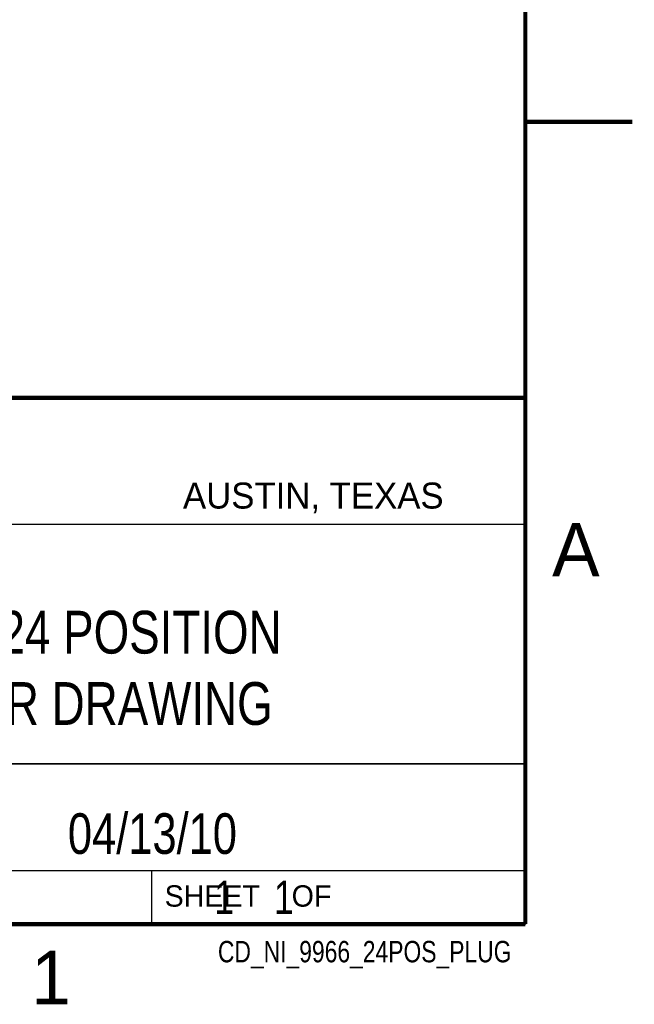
# Model space of a CAD drawing. Header units: inches. Extents: x 0 to 22, y 0 to 17.
# Tile 7 of 9: x 19.1 to 22, y 0.1 to 4.7. Entities that reach past the tile are written whole.
import ezdxf
from ezdxf.enums import TextEntityAlignment as Align

# ---------------------------------------------------------------- set-up
doc = ezdxf.new("R2010")
doc.units = ezdxf.units.IN
doc.header["$LTSCALE"] = 1.21
doc.header["$MEASUREMENT"] = 0
doc.layers.get('0').update_dxf_attribs({"linetype": 'CONTINUOUS'})
doc.styles.get("Standard").update_dxf_attribs({"font": 'txt', "width": 0.8})

msp = doc.modelspace()

# ---------------------------------------------------------------- linework, layer by layer
at = {"color": 2, "linetype": 'CONTINUOUS'}
for p, q in [((16.37365, 2.95963), (21.50365, 2.95963)), ((16.375, 2.96), (21.5, 2.96)), ((21.50365, 2.95963), (21.50365, 1.24963)), ((16.7288, 2.37), (21.5, 2.37)), ((16.37365, 1.24963), (21.50365, 1.24963)), ((18.01, 1.25), (21.5, 1.25)), ((21.5, 1.25), (21.5, 0.75)), ((16.375, 0.75), (21.5, 0.75)), ((18.01, 0.75), (21.5, 0.75)), ((19.75, 0.75), (21.5, 0.75)), ((19.75, 0.75), (19.75, 0.5)), ((21.5, 0.75), (21.5, 0.5)), ((19.75, 0.5), (21.5, 0.5)), ((20.4977, 0.49943), (21.4977, 0.49943)), ((20.4977, 0.49943), (20.4977, 0.49893)), ((20.4977, 0.49893), (21.4977, 0.49893)), ((21.4977, 0.49943), (21.4977, 0.49893))]:
    msp.add_line(p, q, dxfattribs=at)
at = {"color": 7, "linetype": 'CONTINUOUS', "const_width": 0.02}
for points in [[(21.5, 0.5), (21.5, 16.5)], [(22, 4.25), (21.5, 4.25)], [(13.6, 2.95953), (21.5, 2.96)], [(0.5, 0.5), (21.5, 0.5)]]:
    msp.add_lwpolyline(points, dxfattribs=at)

# ---------------------------------------------------------------- texts
at = {"color": 2, "linetype": 'CONTINUOUS'}
for s, height, p in [('AUSTIN, TEXAS', 0.121576, (19.89803, 2.44261)), ('A', 0.25, (21.625, 2.125)), ('SHEET    OF', 0.1, (19.81214, 0.58146)), ('1', 0.25, (19.1875, 0.125))]:
    msp.add_text(s, height=height, dxfattribs=at).set_placement(p)
at = {"color": 7, "linetype": 'CONTINUOUS', "width": 0.8}
msp.add_text('04/13/10', height=0.19, dxfattribs=at).set_placement((19.755, 0.82813), align=Align.CENTER)
at = {"color": 2, "linetype": 'CONTINUOUS', "width": 0.8}
msp.add_text('CD_NI_9966_24POS_PLUG', height=0.1, dxfattribs=at).set_placement((21.4352, 0.3213), align=Align.RIGHT)
at = {"color": 7, "linetype": 'CONTINUOUS'}
for s, insert, char_height, width, attachment_point in [('PLUG SPRING 24 POSITION\\PB2L CUSTOMER DRAWING', (18.93865, 1.96463), 0.2, 3.68, 2), ('     1    1', (19.8125, 0.70312), 0.15625, 1.375, 1)]:
    msp.add_mtext(s, dxfattribs=dict(at, insert=insert, char_height=char_height, width=width, attachment_point=attachment_point))

doc.saveas('drawing.dxf')
